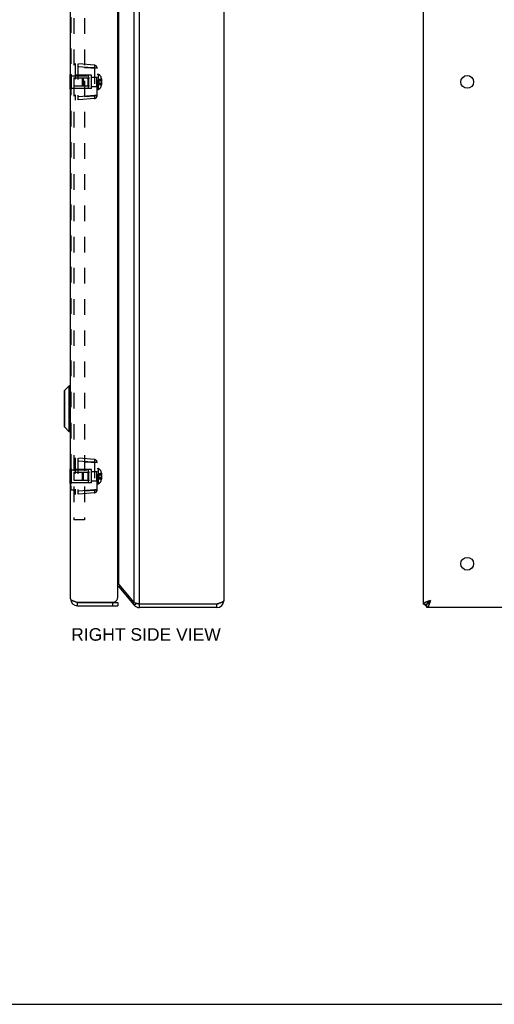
# Model space of a CAD drawing. Header units: inches. Extents: x 0 to 48.6, y 0 to 31.4.
# Tile 11 of 15: x 24.3 to 32.4, y 0 to 16.9. Entities that reach past the tile are written whole.
import ezdxf

# ---------------------------------------------------------------- set-up
doc = ezdxf.new("R2010")
doc.units = ezdxf.units.IN
doc.header["$LTSCALE"] = 2.671429
doc.header["$MEASUREMENT"] = 0
doc.linetypes.add('HIDDEN', pattern=[0.2, 0.1, -0.1])
doc.layers.get('0').update_dxf_attribs({"linetype": 'CONTINUOUS'})
for name, color, linetype in [('02___PRT_ALL_AXES', 7, 'CONTINUOUS'), ('06___PRT_ALL_SURFS', 7, 'CONTINUOUS'), ('DEFAULT_2', 8, 'HIDDEN'), ('DIMENSIONS', 7, 'CONTINUOUS')]:
    doc.layers.add(name, color=color, linetype=linetype)
doc.styles.get("Standard").update_dxf_attribs({"font": 'arial.ttf'})

msp = doc.modelspace()

# ---------------------------------------------------------------- linework, layer by layer
at = {"color": 3, "linetype": 'Continuous'}
for p, q in [((25.1674, 6.9406), (25.1674, 24.6406)), ((25.9774, 6.9706), (25.9774, 24.6106)), ((26.2569, 6.872), (26.2569, 24.7091)), ((26.3488, 6.8506), (26.3488, 24.7306)), ((27.7929, 24.6706), (27.7929, 6.9106)), ((31.2096, 6.8506), (31.2096, 24.7306)), ((25.994, 7.1854), (25.994, 24.3958)), ((25.994, 7.1854), (26.2569, 6.872)), ((25.994, 7.1468), (26.2569, 6.8334)), ((25.2717, 6.8856), (25.9169, 6.8856)), ((25.2874, 6.8206), (25.9774, 6.8206)), ((27.6729, 6.8506), (26.3488, 6.8506)), ((27.6729, 6.7906), (26.3488, 6.7906)), ((31.2696, 6.8206), (31.2402, 6.8206)), ((45.1496, 6.7906), (31.2696, 6.7906))]:
    msp.add_line(p, q, dxfattribs=at)
at = {"color": 7, "linetype": 'Continuous'}
for p, q in [((25.0604, 10.5015), (25.0604, 9.8897)), ((25.1456, 10.5896), (25.0624, 10.5065)), ((25.0624, 10.5065), (25.0624, 9.8846)), ((25.1643, 10.5896), (25.1456, 10.5896)), ((25.1456, 9.8015), (25.1456, 10.5896)), ((25.1643, 10.5896), (25.1643, 9.8015)), ((25.1456, 9.8015), (25.0624, 9.8846)), ((25.1643, 9.8015), (25.1456, 9.8015)), ((25.994, 7.1468), (26.013, 7.1627)), ((31.3296, 6.9106), (31.2911, 6.872)), ((25.2874, 6.8806), (25.9774, 6.8806)), ((25.2874, 6.8206), (25.2874, 6.8806)), ((25.8874, 6.8806), (25.8874, 6.8206)), ((25.9774, 6.8806), (25.9774, 6.8206)), ((26.2569, 6.8334), (26.2918, 6.8627)), ((26.3488, 6.7906), (26.3488, 6.8506)), ((27.6729, 6.7906), (27.6729, 6.8506)), ((31.2096, 6.8506), (31.2696, 6.8506)), ((31.2402, 6.8506), (31.2402, 6.8206)), ((31.2696, 6.7906), (31.2696, 6.8506)), ((31.2911, 6.872), (31.2911, 6.8839)), ((31.3029, 6.872), (31.2911, 6.872)), ((0, 0), (48.5714, 0))]:
    msp.add_line(p, q, dxfattribs=at)
at = {"color": 3, "linetype": 'Continuous'}
for points in [[(25.9774, 7.2031), (25.981, 7.1997), (25.9845, 7.1961), (25.9879, 7.1925), (25.9911, 7.1889), (25.994, 7.1854)], [(25.1674, 6.9406), (25.1675, 6.9385), (25.1681, 6.9363), (25.169, 6.9342), (25.1703, 6.9321), (25.1719, 6.93), (25.1739, 6.9279), (25.1763, 6.9258), (25.179, 6.9237), (25.182, 6.9215), (25.1853, 6.9194), (25.1889, 6.9173), (25.1929, 6.9152), (25.1971, 6.9131), (25.2017, 6.911), (25.2064, 6.9088), (25.2115, 6.9067), (25.2167, 6.9046), (25.2222, 6.9025), (25.2279, 6.9004), (25.2337, 6.8983), (25.2398, 6.8962), (25.2459, 6.894), (25.2522, 6.8919)], [(27.7929, 6.9106), (27.7927, 6.9083), (27.792, 6.906), (27.7909, 6.9037), (27.7894, 6.9013), (27.7875, 6.899), (27.7851, 6.8967), (27.7823, 6.8944), (27.7791, 6.8921), (27.7756, 6.8898), (27.7717, 6.8875), (27.7674, 6.8852), (27.7627, 6.8829), (27.7577, 6.8806), (27.7525, 6.8783), (27.7469, 6.876), (27.7411, 6.8737), (27.735, 6.8713), (27.7287, 6.869), (27.7221, 6.8667), (27.7154, 6.8644), (27.7086, 6.8621), (27.7016, 6.8598), (27.6945, 6.8575), (27.6874, 6.8552), (27.6801, 6.8529), (27.6729, 6.8506)], [(31.3296, 6.9106), (31.3224, 6.9083), (31.3152, 6.906), (31.308, 6.9037), (31.3009, 6.9013), (31.2939, 6.899), (31.2871, 6.8967), (31.2804, 6.8944), (31.2738, 6.8921), (31.2675, 6.8898), (31.2615, 6.8875), (31.2556, 6.8852), (31.25, 6.8829), (31.2448, 6.8806), (31.2398, 6.8783), (31.2352, 6.876), (31.2309, 6.8737), (31.2269, 6.8713), (31.2234, 6.869), (31.2202, 6.8667), (31.2174, 6.8644), (31.2151, 6.8621), (31.2131, 6.8598), (31.2116, 6.8575), (31.2105, 6.8552), (31.2098, 6.8529), (31.2096, 6.8506)], [(31.3296, 6.9106), (31.3273, 6.9033), (31.325, 6.8961), (31.3227, 6.8889), (31.3204, 6.8819), (31.3181, 6.8749), (31.3158, 6.868), (31.3135, 6.8613), (31.3112, 6.8548), (31.3089, 6.8485), (31.3065, 6.8424), (31.3042, 6.8366), (31.3019, 6.831), (31.2996, 6.8257), (31.2973, 6.8208), (31.295, 6.8161), (31.2927, 6.8118), (31.2904, 6.8079), (31.2881, 6.8043), (31.2858, 6.8012), (31.2835, 6.7984), (31.2812, 6.796), (31.2789, 6.7941), (31.2765, 6.7925), (31.2742, 6.7915), (31.2719, 6.7908), (31.2696, 6.7906)], [(25.2522, 6.8919), (25.2586, 6.8898), (25.2651, 6.8877), (25.2717, 6.8856)], [(26.3488, 6.8506), (26.3358, 6.8533), (26.3293, 6.8546), (26.3229, 6.8559), (26.3165, 6.8573), (26.3103, 6.8586), (26.3041, 6.86), (26.2981, 6.8613), (26.2923, 6.8626), (26.2866, 6.864), (26.2811, 6.8653), (26.2758, 6.8667), (26.2707, 6.868), (26.2659, 6.8693), (26.2613, 6.8707), (26.2569, 6.872)]]:
    msp.add_lwpolyline(points, dxfattribs=at)
at = {"color": 7, "linetype": 'Continuous'}
for points in [[(31.3296, 6.9106), (31.3266, 6.9059), (31.3236, 6.9012), (31.3206, 6.8966), (31.3176, 6.892), (31.3146, 6.8876), (31.3116, 6.8833), (31.3086, 6.8792), (31.3056, 6.8753), (31.3026, 6.8716), (31.2996, 6.8682), (31.2966, 6.8649), (31.2936, 6.862), (31.2906, 6.8594), (31.2876, 6.8571), (31.2846, 6.8552), (31.2816, 6.8535), (31.2786, 6.8522), (31.2756, 6.8513), (31.2726, 6.8508), (31.2696, 6.8506)], [(31.3296, 6.9106), (31.3249, 6.9076), (31.3203, 6.9046), (31.3156, 6.9016), (31.3111, 6.8986), (31.3066, 6.8956), (31.3024, 6.8926), (31.2983, 6.8896), (31.2944, 6.8866), (31.2907, 6.8836), (31.2872, 6.8806), (31.284, 6.8776), (31.2811, 6.8746), (31.2785, 6.8716), (31.2762, 6.8686), (31.2742, 6.8656), (31.2726, 6.8626), (31.2713, 6.8596), (31.2704, 6.8566), (31.2698, 6.8536), (31.2696, 6.8506)], [(31.2696, 6.8506), (31.2714, 6.8507), (31.2732, 6.8512), (31.275, 6.852), (31.2768, 6.8531), (31.2786, 6.8545), (31.2803, 6.8562), (31.2821, 6.8582), (31.2839, 6.8604), (31.2857, 6.863), (31.2875, 6.8658), (31.2893, 6.8688), (31.2911, 6.872)], [(31.2696, 6.8506), (31.2698, 6.8524), (31.2703, 6.8542), (31.271, 6.8559), (31.2721, 6.8577), (31.2735, 6.8595), (31.2752, 6.8613), (31.2772, 6.8631), (31.2795, 6.8649), (31.282, 6.8667), (31.2848, 6.8684), (31.2878, 6.8702), (31.2911, 6.872)]]:
    msp.add_lwpolyline(points, dxfattribs=at)
for centre, radius, start, end in [((25.0675, 10.5015), 0.0071, 135.00001, 180.00002), ((25.1643, 10.5866), 0.00305, 359.99998, 90), ((25.0675, 9.8897), 0.0071, 179.99998, 224.99999), ((25.1643, 9.8046), 0.00305, 270, 0.00002), ((25.2874, 6.9406), 0.06, 234.26735, 270), ((26.3488, 6.9106), 0.06, 246.89557, 270), ((27.6729, 6.9106), 0.06, 270, 305.78573)]:
    msp.add_arc(centre, radius, start, end, dxfattribs=at)
at = {"color": 3, "linetype": 'Continuous'}
for centre, radius, start, end in [((25.948, 7.1082), 0.06, 40, 60.7188), ((25.2874, 6.9406), 0.12, 180, 270), ((25.8874, 6.9706), 0.09, 289.18814, 360), ((27.6729, 6.9106), 0.12, 270, 360), ((26.3488, 6.9106), 0.12, 220, 270)]:
    msp.add_arc(centre, radius, start, end, dxfattribs=at)
at = {"layer": '02___PRT_ALL_AXES', "color": 8, "linetype": 'HIDDEN'}
for p, q in [((25.1834, 15.8966), (25.4749, 15.8966)), ((25.4749, 15.6846), (25.4749, 15.8966)), ((25.1834, 15.6846), (25.4749, 15.6846)), ((25.1834, 9.1466), (25.4749, 9.1466)), ((25.4749, 8.9346), (25.4749, 9.1466)), ((25.1834, 8.9346), (25.4749, 8.9346))]:
    msp.add_line(p, q, dxfattribs=at)
at = {"layer": '02___PRT_ALL_AXES', "color": 3, "linetype": 'Continuous'}
for centre in [(31.9596, 15.7906), (31.9596, 7.5406)]:
    msp.add_circle(centre, 0.109, dxfattribs=at)
at = {"layer": '06___PRT_ALL_SURFS', "color": 7, "linetype": 'Continuous'}
for p, q in [((25.1624, 15.6656), (25.1624, 15.9156)), ((25.1624, 15.9156), (25.1674, 15.9156)), ((25.1624, 15.7906), (25.1674, 15.7906)), ((25.1624, 15.6656), (25.1674, 15.6656)), ((25.1624, 9.1656), (25.1674, 9.1656)), ((25.1624, 8.9156), (25.1624, 9.1656)), ((25.1624, 9.0406), (25.1674, 9.0406)), ((25.1624, 8.9156), (25.1674, 8.9156))]:
    msp.add_line(p, q, dxfattribs=at)
at = {"layer": '06___PRT_ALL_SURFS', "color": 8, "linetype": 'HIDDEN'}
for p, q in [((25.1674, 15.9156), (25.1834, 15.9156)), ((25.1834, 15.6656), (25.1834, 15.9156)), ((25.1674, 15.7906), (25.1834, 15.7906)), ((25.1674, 15.6656), (25.1834, 15.6656)), ((25.1674, 9.1656), (25.1834, 9.1656)), ((25.1834, 8.9156), (25.1834, 9.1656)), ((25.1674, 9.0406), (25.1834, 9.0406)), ((25.1674, 8.9156), (25.1834, 8.9156))]:
    msp.add_line(p, q, dxfattribs=at)
at = {"layer": 'DEFAULT_2', "color": 8, "linetype": 'HIDDEN'}
for p, q in [((25.2274, 23.2906), (25.2274, 8.2906)), ((25.4084, 23.2906), (25.4084, 8.2906)), ((25.1724, 22.775), (25.1724, 8.8062)), ((25.2484, 16.1031), (25.2484, 15.4781)), ((25.5777, 16.0743), (25.2484, 16.1031)), ((25.5777, 16.0245), (25.2484, 16.0533)), ((25.2904, 16.0994), (25.2904, 15.4818)), ((25.5648, 16.0283), (25.6234, 16.0245)), ((25.5782, 16.0738), (25.5777, 16.0743)), ((25.5777, 16.0245), (25.5777, 15.5567)), ((25.6234, 16.0245), (25.5777, 16.0245)), ((25.6234, 16.0245), (25.5965, 16.0262)), ((25.6234, 15.5567), (25.6234, 16.0245)), ((25.2249, 15.8596), (25.2249, 15.7216)), ((25.2249, 15.8596), (25.6134, 15.8596)), ((25.5294, 15.9031), (25.2484, 15.9055)), ((25.3734, 15.8458), (25.3872, 15.8596)), ((25.3734, 15.7354), (25.3734, 15.8458)), ((25.3872, 15.8596), (25.3872, 15.7216)), ((25.4649, 15.8596), (25.4749, 15.8696)), ((25.4649, 15.8596), (25.4649, 15.7216)), ((25.4749, 15.8696), (25.4749, 15.7116)), ((25.5294, 15.6781), (25.5294, 15.9031)), ((25.5294, 15.8686), (25.6234, 15.8686)), ((25.6134, 15.8596), (25.6134, 15.7216)), ((25.6234, 15.9216), (25.6384, 15.9216)), ((25.6384, 15.9216), (25.6384, 15.6596)), ((25.2249, 15.7216), (25.6134, 15.7216)), ((25.5294, 15.6781), (25.2484, 15.6756)), ((25.3734, 15.7354), (25.3872, 15.7216)), ((25.4649, 15.7216), (25.4749, 15.7116)), ((25.5294, 15.7126), (25.6234, 15.7126)), ((25.6524, 15.8362), (25.6524, 15.7449)), ((25.6524, 15.8362), (25.694, 15.8362)), ((25.6524, 15.8134), (25.694, 15.8134)), ((25.6524, 15.7677), (25.694, 15.7677)), ((25.6524, 15.7449), (25.694, 15.7449)), ((25.694, 15.8362), (25.694, 15.7449)), ((25.6941, 15.7677), (25.694, 15.7677)), ((25.6945, 15.7677), (25.6944, 15.7677)), ((25.6946, 15.7677), (25.6945, 15.7677)), ((25.6952, 15.7676), (25.6951, 15.7676)), ((25.6953, 15.7675), (25.6952, 15.7676)), ((25.6955, 15.7674), (25.6954, 15.7675)), ((25.696, 15.7671), (25.6959, 15.7672)), ((25.696, 15.7671), (25.696, 15.7671)), ((25.6963, 15.7668), (25.6962, 15.7669)), ((25.6963, 15.7666), (25.6963, 15.7667)), ((25.6963, 15.7665), (25.6963, 15.7666)), ((25.6964, 15.842), (25.6964, 15.7392)), ((25.5777, 15.5567), (25.2484, 15.5279)), ((25.5777, 15.5069), (25.2484, 15.4781)), ((25.4365, 15.5445), (25.4084, 15.5426)), ((25.5648, 15.5528), (25.6234, 15.5567)), ((25.6234, 15.5567), (25.5777, 15.5567)), ((25.6234, 15.5567), (25.5965, 15.5549)), ((25.6234, 15.6596), (25.6384, 15.6596)), ((25.5777, 9.3243), (25.2484, 9.3531)), ((25.2484, 9.3531), (25.2484, 8.7281)), ((25.5777, 9.2745), (25.2484, 9.3033)), ((25.2904, 9.3494), (25.2904, 8.7318)), ((25.5648, 9.2783), (25.6234, 9.2745)), ((25.5782, 9.3238), (25.5777, 9.3243)), ((25.6234, 9.2745), (25.5777, 9.2745)), ((25.5777, 9.2745), (25.5777, 8.8067)), ((25.6234, 9.2745), (25.5965, 9.2762)), ((25.6234, 8.8067), (25.6234, 9.2745)), ((25.2249, 9.1096), (25.6134, 9.1096)), ((25.2249, 9.1096), (25.2249, 8.9716)), ((25.5294, 9.1531), (25.2484, 9.1555)), ((25.3734, 9.0958), (25.3872, 9.1096)), ((25.3872, 9.1096), (25.3872, 8.9716)), ((25.4649, 9.1096), (25.4749, 9.1196)), ((25.4649, 9.1096), (25.4649, 8.9716)), ((25.4749, 9.1196), (25.4749, 8.9616)), ((25.5294, 8.9281), (25.5294, 9.1531)), ((25.5294, 9.1186), (25.6234, 9.1186)), ((25.6134, 9.1096), (25.6134, 8.9716)), ((25.6234, 9.1716), (25.6384, 9.1716)), ((25.6384, 9.1716), (25.6384, 8.9096)), ((25.2249, 8.9716), (25.6134, 8.9716)), ((25.3734, 8.9854), (25.3734, 9.0958)), ((25.3734, 8.9854), (25.3872, 8.9716)), ((25.4649, 8.9716), (25.4749, 8.9616)), ((25.5294, 8.9626), (25.6234, 8.9626)), ((25.6524, 9.0862), (25.694, 9.0862)), ((25.6524, 9.0862), (25.6524, 8.9949)), ((25.6524, 9.0634), (25.694, 9.0634)), ((25.6524, 9.0177), (25.694, 9.0177)), ((25.6524, 8.9949), (25.694, 8.9949)), ((25.694, 9.0862), (25.694, 8.9949)), ((25.6941, 9.0177), (25.694, 9.0177)), ((25.6945, 9.0177), (25.6944, 9.0177)), ((25.6946, 9.0177), (25.6945, 9.0177)), ((25.695, 9.0176), (25.6948, 9.0177)), ((25.6955, 9.0174), (25.6954, 9.0175)), ((25.696, 9.0171), (25.6959, 9.0172)), ((25.696, 9.0171), (25.696, 9.0171)), ((25.6964, 9.092), (25.6964, 8.9892)), ((25.6964, 9.0164), (25.6964, 9.0165)), ((25.1724, 8.8062), (25.2274, 8.8062)), ((25.5294, 8.9281), (25.2484, 8.9256)), ((25.5777, 8.8067), (25.2484, 8.7779)), ((25.4365, 8.7945), (25.4084, 8.7926)), ((25.5648, 8.8028), (25.6234, 8.8067)), ((25.6234, 8.8067), (25.5777, 8.8067)), ((25.6234, 8.8067), (25.5965, 8.8049)), ((25.6234, 8.9096), (25.6384, 8.9096)), ((25.5777, 8.7569), (25.2484, 8.7281)), ((25.4084, 8.2906), (25.2274, 8.2906))]:
    msp.add_line(p, q, dxfattribs=at)
for points in [[(25.4084, 16.0386), (25.4355, 16.0368), (25.4633, 16.035)], [(25.5648, 16.0283), (25.5433, 16.0297), (25.5192, 16.0313), (25.4926, 16.033), (25.4647, 16.0349), (25.4365, 16.0367), (25.4084, 16.0386)], [(25.4633, 16.035), (25.5179, 16.0314), (25.5426, 16.0298), (25.5648, 16.0283)], [(25.5965, 16.0262), (25.582, 16.0272), (25.5648, 16.0283)], [(25.5795, 16.0595), (25.5795, 16.0547), (25.5793, 16.0493), (25.579, 16.0434), (25.5787, 16.0373), (25.5782, 16.0309), (25.5777, 16.0245)], [(25.5782, 16.0738), (25.5787, 16.0725), (25.579, 16.0704), (25.5793, 16.0675), (25.5795, 16.0638), (25.5795, 16.0595)], [(25.6226, 16.0245), (25.6226, 16.0264), (25.6201, 16.0402), (25.6136, 16.0532), (25.6099, 16.0579)], [(25.6524, 15.8362), (25.6514, 15.8337), (25.6505, 15.8312), (25.6497, 15.8286), (25.6489, 15.8261), (25.6482, 15.8236), (25.6475, 15.821), (25.6468, 15.8185), (25.6463, 15.816), (25.6458, 15.8134), (25.6453, 15.8109), (25.6449, 15.8083), (25.6445, 15.8058), (25.6442, 15.8033), (25.644, 15.8007), (25.6438, 15.7982), (25.6437, 15.7957), (25.6436, 15.7931), (25.6436, 15.7906)], [(25.6524, 15.8134), (25.6514, 15.8121), (25.6505, 15.8109), (25.6497, 15.8096), (25.6489, 15.8083), (25.6482, 15.8071), (25.6475, 15.8058), (25.6468, 15.8045), (25.6463, 15.8033), (25.6458, 15.802), (25.6453, 15.8007), (25.6449, 15.7995), (25.6445, 15.7982), (25.6442, 15.7969), (25.644, 15.7957), (25.6438, 15.7944), (25.6437, 15.7931), (25.6436, 15.7918), (25.6436, 15.7906)], [(25.6524, 15.7677), (25.6514, 15.769), (25.6505, 15.7703), (25.6497, 15.7716), (25.6489, 15.7728), (25.6482, 15.7741), (25.6475, 15.7754), (25.6468, 15.7766), (25.6463, 15.7779), (25.6458, 15.7792), (25.6453, 15.7804), (25.6449, 15.7817), (25.6445, 15.783), (25.6442, 15.7842), (25.644, 15.7855), (25.6438, 15.7868), (25.6437, 15.788), (25.6436, 15.7893), (25.6436, 15.7906)], [(25.6524, 15.7449), (25.6514, 15.7474), (25.6505, 15.75), (25.6497, 15.7525), (25.6489, 15.7551), (25.6482, 15.7576), (25.6475, 15.7601), (25.6468, 15.7627), (25.6463, 15.7652), (25.6458, 15.7677), (25.6453, 15.7703), (25.6449, 15.7728), (25.6445, 15.7754), (25.6442, 15.7779), (25.644, 15.7804), (25.6438, 15.783), (25.6437, 15.7855), (25.6436, 15.788), (25.6436, 15.7906)], [(25.6964, 15.839), (25.6964, 15.8388), (25.6963, 15.8387), (25.6963, 15.8385), (25.6963, 15.8383), (25.6963, 15.8382), (25.6962, 15.838), (25.6962, 15.8379), (25.6961, 15.8377), (25.696, 15.8376), (25.696, 15.8374), (25.6959, 15.8373), (25.6958, 15.8372), (25.6957, 15.8371), (25.6956, 15.837), (25.6955, 15.8369), (25.6954, 15.8368), (25.6953, 15.8367), (25.6952, 15.8366), (25.6951, 15.8365), (25.695, 15.8365), (25.6948, 15.8364), (25.6947, 15.8364), (25.6946, 15.8363), (25.6945, 15.8363), (25.6944, 15.8363), (25.6942, 15.8363), (25.6941, 15.8363), (25.694, 15.8362)], [(25.6964, 15.8148), (25.6964, 15.8147), (25.6963, 15.8146), (25.6963, 15.8145), (25.6963, 15.8145), (25.6963, 15.8144), (25.6962, 15.8143), (25.6962, 15.8142), (25.6961, 15.8142), (25.696, 15.8141), (25.696, 15.814), (25.6959, 15.8139), (25.6958, 15.8139), (25.6957, 15.8138), (25.6956, 15.8138), (25.6955, 15.8137), (25.6954, 15.8137), (25.6953, 15.8136), (25.6952, 15.8136), (25.6951, 15.8136), (25.695, 15.8135), (25.6948, 15.8135), (25.6947, 15.8135), (25.6946, 15.8135), (25.6945, 15.8134), (25.6944, 15.8134), (25.6942, 15.8134), (25.6941, 15.8134), (25.694, 15.8134)], [(25.6964, 15.7422), (25.6964, 15.7423), (25.6963, 15.7425), (25.6963, 15.7427), (25.6963, 15.7428), (25.6963, 15.743), (25.6962, 15.7431), (25.6962, 15.7433), (25.6961, 15.7434), (25.696, 15.7436), (25.696, 15.7437), (25.6959, 15.7438), (25.6958, 15.744), (25.6957, 15.7441), (25.6956, 15.7442), (25.6955, 15.7443), (25.6954, 15.7444), (25.6953, 15.7445), (25.6952, 15.7445), (25.6951, 15.7446), (25.695, 15.7447), (25.6948, 15.7447), (25.6947, 15.7448), (25.6946, 15.7448), (25.6945, 15.7449), (25.6944, 15.7449), (25.6942, 15.7449), (25.6941, 15.7449), (25.694, 15.7449)], [(25.6944, 15.7677), (25.6942, 15.7677), (25.6941, 15.7677)], [(25.695, 15.7676), (25.6948, 15.7677), (25.6947, 15.7677), (25.6946, 15.7677)], [(25.6951, 15.7676), (25.695, 15.7676), (25.6948, 15.7677)], [(25.6957, 15.7673), (25.6956, 15.7674), (25.6955, 15.7674), (25.6954, 15.7675), (25.6953, 15.7675)], [(25.6959, 15.7672), (25.6958, 15.7673), (25.6957, 15.7673), (25.6956, 15.7674)], [(25.6962, 15.7669), (25.6961, 15.767), (25.696, 15.7671)], [(25.6963, 15.7667), (25.6963, 15.7668), (25.6962, 15.7669), (25.6962, 15.7669)], [(25.6964, 15.7664), (25.6964, 15.7665), (25.6963, 15.7665)], [(25.4084, 15.5426), (25.4355, 15.5444), (25.4647, 15.5463)], [(25.4633, 15.5462), (25.4911, 15.548), (25.5179, 15.5498), (25.5426, 15.5514), (25.5648, 15.5528)], [(25.5648, 15.5529), (25.5433, 15.5514), (25.5192, 15.5499), (25.4926, 15.5481), (25.4647, 15.5463)], [(25.5965, 15.5549), (25.582, 15.554), (25.5648, 15.5529)], [(25.5777, 15.5567), (25.5782, 15.5502), (25.5787, 15.5439), (25.579, 15.5377), (25.5793, 15.5319), (25.5795, 15.5265), (25.5795, 15.5216)], [(25.5795, 15.5216), (25.5795, 15.5173), (25.5793, 15.5137), (25.579, 15.5108), (25.5787, 15.5087), (25.5782, 15.5074), (25.5777, 15.5069)], [(25.6099, 15.5232), (25.6136, 15.528), (25.6201, 15.541), (25.6226, 15.5547), (25.6226, 15.5567)], [(25.4084, 9.2886), (25.4355, 9.2868), (25.4633, 9.285)], [(25.5648, 9.2783), (25.5433, 9.2797), (25.5192, 9.2813), (25.4926, 9.283), (25.4647, 9.2849), (25.4365, 9.2867), (25.4084, 9.2886)], [(25.4633, 9.285), (25.5179, 9.2814), (25.5426, 9.2798), (25.5648, 9.2783)], [(25.5965, 9.2762), (25.582, 9.2772), (25.5648, 9.2783)], [(25.5795, 9.3095), (25.5795, 9.3047), (25.5793, 9.2993), (25.579, 9.2934), (25.5787, 9.2873), (25.5782, 9.2809), (25.5777, 9.2745)], [(25.5782, 9.3238), (25.5787, 9.3225), (25.579, 9.3204), (25.5793, 9.3175), (25.5795, 9.3138), (25.5795, 9.3095)], [(25.6226, 9.2745), (25.6226, 9.2764), (25.6201, 9.2902), (25.6136, 9.3032), (25.6099, 9.3079)], [(25.6524, 9.0862), (25.6514, 9.0837), (25.6505, 9.0812), (25.6497, 9.0786), (25.6489, 9.0761), (25.6482, 9.0736), (25.6475, 9.071), (25.6468, 9.0685), (25.6463, 9.066), (25.6458, 9.0634), (25.6453, 9.0609), (25.6449, 9.0583), (25.6445, 9.0558), (25.6442, 9.0533), (25.644, 9.0507), (25.6438, 9.0482), (25.6437, 9.0457), (25.6436, 9.0431), (25.6436, 9.0406)], [(25.6524, 9.0634), (25.6514, 9.0621), (25.6505, 9.0609), (25.6497, 9.0596), (25.6489, 9.0583), (25.6482, 9.0571), (25.6475, 9.0558), (25.6468, 9.0545), (25.6463, 9.0533), (25.6458, 9.052), (25.6453, 9.0507), (25.6449, 9.0495), (25.6445, 9.0482), (25.6442, 9.0469), (25.644, 9.0457), (25.6438, 9.0444), (25.6437, 9.0431), (25.6436, 9.0418), (25.6436, 9.0406)], [(25.6524, 9.0177), (25.6514, 9.019), (25.6505, 9.0203), (25.6497, 9.0216), (25.6489, 9.0228), (25.6482, 9.0241), (25.6475, 9.0254), (25.6468, 9.0266), (25.6463, 9.0279), (25.6458, 9.0292), (25.6453, 9.0304), (25.6449, 9.0317), (25.6445, 9.033), (25.6442, 9.0342), (25.644, 9.0355), (25.6438, 9.0368), (25.6437, 9.038), (25.6436, 9.0393), (25.6436, 9.0406)], [(25.6524, 8.9949), (25.6514, 8.9974), (25.6505, 9), (25.6497, 9.0025), (25.6489, 9.0051), (25.6482, 9.0076), (25.6475, 9.0101), (25.6468, 9.0127), (25.6463, 9.0152), (25.6458, 9.0177), (25.6453, 9.0203), (25.6449, 9.0228), (25.6445, 9.0254), (25.6442, 9.0279), (25.644, 9.0304), (25.6438, 9.033), (25.6437, 9.0355), (25.6436, 9.038), (25.6436, 9.0406)], [(25.6964, 9.089), (25.6964, 9.0888), (25.6963, 9.0887), (25.6963, 9.0885), (25.6963, 9.0883), (25.6963, 9.0882), (25.6962, 9.088), (25.6962, 9.0879), (25.6961, 9.0877), (25.696, 9.0876), (25.696, 9.0874), (25.6959, 9.0873), (25.6958, 9.0872), (25.6957, 9.0871), (25.6956, 9.087), (25.6955, 9.0869), (25.6954, 9.0868), (25.6953, 9.0867), (25.6952, 9.0866), (25.6951, 9.0865), (25.695, 9.0865), (25.6948, 9.0864), (25.6947, 9.0864), (25.6946, 9.0863), (25.6945, 9.0863), (25.6944, 9.0863), (25.6942, 9.0863), (25.6941, 9.0863), (25.694, 9.0862)], [(25.6964, 9.0648), (25.6964, 9.0647), (25.6963, 9.0646), (25.6963, 9.0645), (25.6963, 9.0645), (25.6963, 9.0644), (25.6962, 9.0643), (25.6962, 9.0642), (25.6961, 9.0642), (25.696, 9.0641), (25.696, 9.064), (25.6959, 9.0639), (25.6958, 9.0639), (25.6957, 9.0638), (25.6956, 9.0638), (25.6955, 9.0637), (25.6954, 9.0637), (25.6953, 9.0636), (25.6952, 9.0636), (25.6951, 9.0636), (25.695, 9.0635), (25.6948, 9.0635), (25.6947, 9.0635), (25.6946, 9.0635), (25.6945, 9.0634), (25.6944, 9.0634), (25.6942, 9.0634), (25.6941, 9.0634), (25.694, 9.0634)], [(25.6964, 8.9922), (25.6964, 8.9923), (25.6963, 8.9925), (25.6963, 8.9927), (25.6963, 8.9928), (25.6963, 8.993), (25.6962, 8.9931), (25.6962, 8.9933), (25.6961, 8.9934), (25.696, 8.9936), (25.696, 8.9937), (25.6959, 8.9938), (25.6958, 8.994), (25.6957, 8.9941), (25.6956, 8.9942), (25.6955, 8.9943), (25.6954, 8.9944), (25.6953, 8.9945), (25.6952, 8.9945), (25.6951, 8.9946), (25.695, 8.9947), (25.6948, 8.9947), (25.6947, 8.9948), (25.6946, 8.9948), (25.6945, 8.9949), (25.6944, 8.9949), (25.6942, 8.9949), (25.6941, 8.9949), (25.694, 8.9949)], [(25.6944, 9.0177), (25.6942, 9.0177), (25.6941, 9.0177)], [(25.6951, 9.0176), (25.695, 9.0176), (25.6948, 9.0177), (25.6947, 9.0177), (25.6946, 9.0177)], [(25.6953, 9.0175), (25.6952, 9.0176), (25.6951, 9.0176)], [(25.6957, 9.0173), (25.6956, 9.0174), (25.6955, 9.0174), (25.6954, 9.0175), (25.6953, 9.0175)], [(25.6959, 9.0172), (25.6958, 9.0173), (25.6957, 9.0173), (25.6956, 9.0174)], [(25.6964, 9.0164), (25.6964, 9.0165), (25.6963, 9.0165), (25.6963, 9.0166), (25.6963, 9.0167), (25.6963, 9.0168), (25.6962, 9.0169), (25.6962, 9.0169), (25.6961, 9.017), (25.696, 9.0171)], [(25.6963, 9.0165), (25.6963, 9.0166), (25.6963, 9.0167), (25.6963, 9.0168), (25.6962, 9.0169), (25.6962, 9.0169), (25.6961, 9.017)], [(25.4084, 8.7926), (25.4355, 8.7944), (25.4647, 8.7963)], [(25.4633, 8.7962), (25.4911, 8.798), (25.5179, 8.7998), (25.5426, 8.8014), (25.5648, 8.8028)], [(25.5648, 8.8029), (25.5433, 8.8014), (25.5192, 8.7999), (25.4926, 8.7981), (25.4647, 8.7963)], [(25.5965, 8.8049), (25.582, 8.804), (25.5648, 8.8029)], [(25.5777, 8.8067), (25.5782, 8.8002), (25.5787, 8.7939), (25.579, 8.7877), (25.5793, 8.7819), (25.5795, 8.7765), (25.5795, 8.7716)], [(25.5795, 8.7716), (25.5795, 8.7673), (25.5793, 8.7637), (25.579, 8.7608), (25.5787, 8.7587), (25.5782, 8.7574), (25.5777, 8.7569)], [(25.6099, 8.7732), (25.6136, 8.778), (25.6201, 8.791), (25.6226, 8.8047), (25.6226, 8.8067)]]:
    msp.add_lwpolyline(points, dxfattribs=at)
for centre, radius, start, end in [((25.5734, 16.0245), 0.05, 0, 85), ((25.6134, 15.8696), 0.01, 270, 360), ((25.6128, 15.842), 0.0836, 0, 72.16768), ((25.6134, 15.7116), 0.01, 0, 90), ((25.6128, 15.7392), 0.0836, 287.83232, 360), ((25.5734, 15.5567), 0.05, 275, 360), ((25.5734, 9.2745), 0.05, 0, 85), ((25.6134, 9.1196), 0.01, 270, 360), ((25.6128, 9.092), 0.0836, 0, 72.16768), ((25.6134, 8.9616), 0.01, 0, 90), ((25.6128, 8.9892), 0.0836, 287.83232, 360), ((25.5734, 8.8067), 0.05, 275, 360)]:
    msp.add_arc(centre, radius, start, end, dxfattribs=at)

# ---------------------------------------------------------------- texts
at = {"layer": 'DIMENSIONS', "color": 2, "linetype": 'Continuous', "insert": (26.4598, 6.4385), "char_height": 0.214286, "width": 2.555497, "attachment_point": 2, "line_spacing_factor": 0.9}
msp.add_mtext('RIGHT SIDE VIEW', dxfattribs=at)

doc.saveas('drawing.dxf')
